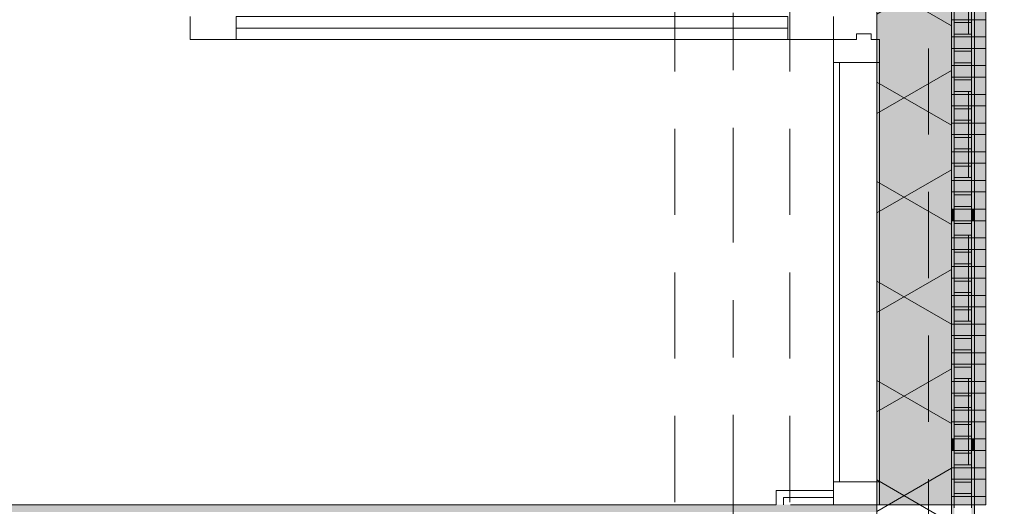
# Model space of a CAD drawing. Header units: metres. Extents: x -167 to 233, y -155 to 122.
# Tile 147 of 176: x 56.51 to 58.225, y 34.882 to 35.73. Entities that reach past the tile are written whole.
import ezdxf
from ezdxf.enums import TextEntityAlignment as Align

# ---------------------------------------------------------------- set-up
doc = ezdxf.new("R2010")
doc.units = ezdxf.units.M
doc.header["$MEASUREMENT"] = 0
for name, pattern in [('Raster', [0.4, 0.2, -0.1, 0, -0.1]), ('Strichlinie eng', [0.23, 0.15, -0.08]), ('Untersicht', [0.2, 0.15, -0.05]), ('Öffnungslinie Tür Fenster', [0.23, 0.15, -0.08])]:
    doc.linetypes.add(name, pattern=pattern)
for name, color, linetype in [('09 Schraffuren', 7, 'Continuous'), ('10 Wand außen', 7, 'Continuous'), ('20 Decke', 7, 'Continuous'), ('20 Träger', 7, 'Continuous'), ('50 Sanitäreinrichtung', 7, 'Continuous'), ('90 Achsraster', 7, 'Continuous'), ('94 Genehmigungsplanung Bemaßung', 7, 'Continuous')]:
    doc.layers.add(name, color=color, linetype=linetype)
doc.styles.add('ERSTELLTER_STIL_1', font='arial.ttf')
doc.styles.add('ERSTELLTER_STIL_2', font='arial.ttf')
doc.dimstyles.new('ERSTELLTER_STIL__2', dxfattribs={"dimtxt": 0.25, "dimasz": 0.19, "dimexe": 0.18, "dimexo": 0.1, "dimgap": 0, "dimtad": 1, "dimzin": 0, "dimdsep": 46, "dimtxsty": 'ERSTELLTER_STIL_1', "dimblk": 'ARROWHEAD_6', "dimblk1": 'ARROWHEAD_6', "dimblk2": 'ARROWHEAD_6', "dimcen": 0.09, "dimclrd": 7, "dimclre": 7, "dimclrt": 7, "dimazin": 0, "dimtfac": 1, "dimtdec": 4, "dimtmove": 0, "dimatfit": 3, "dimfxl": 1, "dimtolj": 1, "dimtzin": 0, "dimarcsym": 0})
pattern_1 = [(0, (27236.132094, 33357.27905), (0, 0.075), [0, -0.075])]

# ---------------------------------------------------------------- blocks, each defined once
blk = doc.blocks.new('Glastür Ol 1-Fl 2S 27')
at = {"layer": '10 Wand außen', "color": 7, "linetype": 'Continuous', "lineweight": 18}
for p, q in [((0.1551, 1.12), (0.1951, 1.12)), ((0.1951, 1.12), (0.1951, 1.04)), ((0.1951, 1.04), (0.1551, 1.04)), ((0.1751, 1.04), (0.1751, 0.08)), ((0.1551, 0.08), (0.1951, 0.08)), ((0.1951, 0.08), (0.1951, 0)), ((0.1951, 0), (0.1551, 0)), ((1.005, 0), (0.1951, 0)), ((0.1951, 0), (0.1951, -0.04)), ((0.2351, 0), (0.1951, 0)), ((0.2351, -0.08), (0.2351, 0)), ((0.965, 0), (0.965, -0.08)), ((1.005, 0), (0.965, 0)), ((1.005, -0.08), (1.005, 0)), ((0.965, -0.01), (0.2351, -0.01)), ((0.1951, -0.04), (0.1851, -0.04)), ((0.1851, -0.04), (0.1851, -0.0654)), ((0.1851, -0.0654), (0.1951, -0.0654)), ((0.1951, -0.0654), (0.1951, -0.08)), ((1.005, -0.08), (0.1951, -0.08)), ((0.1951, -0.08), (0.2351, -0.08)), ((0.965, -0.08), (1.005, -0.08))]:
    blk.add_line(p, q, dxfattribs=at)
at = {"layer": '10 Wand außen', "color": 7, "linetype": 'Continuous', "lineweight": 13}
for p, q in [((1.005, 0.1), (0.98, 0.1)), ((0.98, 0), (0.98, 0.1)), ((1.005, 0), (1.005, -0.05)), ((1.005, 0), (1.005, -0.05)), ((1.005, -0.05), (1.005, -0.0625)), ((1.005, -0.05), (1.005, -0.0625)), ((1.005, -0.0625), (1.005, -0.075)), ((1.005, -0.0625), (1.005, -0.075))]:
    blk.add_line(p, q, dxfattribs=at)
at = {"layer": '10 Wand außen', "color": 7, "linetype": 'Continuous', "lineweight": 18, "flags": 128}
for points in [[(0.1751, 1.04), (0.1751, 0.08), (0.1551, 0.08), (0.1551, 1.04)], [(0.1951, 1.04), (0.1951, 0.08), (0.1751, 0.08), (0.1751, 1.04)]]:
    blk.add_lwpolyline(points, close=True, dxfattribs=at)
blk = doc.blocks.new('Standard-Rastermarker_138')
at = {"layer": '90 Achsraster', "color": 14, "linetype": 'Raster', "lineweight": 18, "true_color": 0xa80000}
blk.add_line((1, 0), (24.6809, 0), dxfattribs=at)
at = {"layer": '90 Achsraster', "color": 14, "lineweight": 18, "true_color": 0xa80000, "style": 'ERSTELLTER_STIL_2'}
for tag, p in [('AC_MarkerText_1_0', (-0.5686, -0.0686)), ('AC_MarkerText_1_1', (25.8123, -0.0686))]:
    blk.add_attdef(tag, text='', height=0.3, rotation=90, dxfattribs=at).set_placement(p, align=Align.TOP_CENTER)
blk = doc.blocks.new('Rechteck Raster Kassetten Fassade - ACB_5')
at = {"layer": '50 Sanitäreinrichtung', "linetype": 'Continuous', "lineweight": 0, "true_color": 0x9e9e9e}
for points in [[(6.59, 0.17), (6.59, 0.19), (6.56, 0.19), (6.56, 0.17)], [(6.64, 0.17), (6.64, 0.19), (6.61, 0.19), (6.61, 0.17)], [(6.69, 0.17), (6.69, 0.19), (6.66, 0.19), (6.66, 0.17)], [(6.74, 0.17), (6.74, 0.19), (6.71, 0.19), (6.71, 0.17)], [(6.79, 0.17), (6.79, 0.19), (6.76, 0.19), (6.76, 0.17)], [(6.84, 0.17), (6.84, 0.19), (6.81, 0.19), (6.81, 0.17)], [(6.89, 0.17), (6.89, 0.19), (6.86, 0.19), (6.86, 0.17)], [(6.94, 0.17), (6.94, 0.19), (6.91, 0.19), (6.91, 0.17)], [(6.99, 0.17), (6.99, 0.19), (6.96, 0.19), (6.96, 0.17)], [(7.04, 0.17), (7.04, 0.19), (7.01, 0.19), (7.01, 0.17)], [(7.09, 0.17), (7.09, 0.19), (7.06, 0.19), (7.06, 0.17)], [(7.14, 0.17), (7.14, 0.19), (7.11, 0.19), (7.11, 0.17)], [(7.19, 0.17), (7.19, 0.19), (7.16, 0.19), (7.16, 0.17)], [(7.24, 0.17), (7.24, 0.19), (7.21, 0.19), (7.21, 0.17)], [(7.29, 0.17), (7.29, 0.19), (7.26, 0.19), (7.26, 0.17)], [(7.34, 0.17), (7.34, 0.19), (7.31, 0.19), (7.31, 0.17)], [(7.39, 0.17), (7.39, 0.19), (7.36, 0.19), (7.36, 0.17)], [(6.56, 0.135), (6.565, 0.135), (6.565, 0.165), (6.56, 0.165)], [(6.59, 0.17), (6.59, 0.165), (6.635, 0.165), (6.635, 0.135), (6.59, 0.135), (6.59, 0.13), (6.64, 0.13), (6.64, 0.17)], [(6.61, 0.165), (6.61, 0.135), (6.615, 0.135), (6.615, 0.165)], [(6.66, 0.17), (6.64, 0.17), (6.64, 0.165), (6.66, 0.165)], [(6.71, 0.17), (6.66, 0.17), (6.66, 0.13), (6.71, 0.13), (6.71, 0.135), (6.665, 0.135), (6.665, 0.165), (6.71, 0.165)], [(6.685, 0.165), (6.685, 0.135), (6.69, 0.135), (6.69, 0.165)], [(6.76, 0.17), (6.71, 0.17), (6.71, 0.13), (6.76, 0.13), (6.76, 0.135), (6.715, 0.135), (6.715, 0.165), (6.76, 0.165)], [(6.74, 0.165), (6.735, 0.165), (6.735, 0.135), (6.74, 0.135)], [(6.81, 0.17), (6.76, 0.17), (6.76, 0.13), (6.81, 0.13), (6.81, 0.135), (6.765, 0.135), (6.765, 0.165), (6.81, 0.165)], [(6.79, 0.165), (6.785, 0.165), (6.785, 0.135), (6.79, 0.135)], [(6.86, 0.17), (6.81, 0.17), (6.81, 0.13), (6.86, 0.13), (6.86, 0.135), (6.815, 0.135), (6.815, 0.165), (6.86, 0.165)], [(6.84, 0.165), (6.835, 0.165), (6.835, 0.135), (6.84, 0.135)], [(6.91, 0.17), (6.86, 0.17), (6.86, 0.13), (6.91, 0.13), (6.91, 0.135), (6.865, 0.135), (6.865, 0.165), (6.91, 0.165)], [(6.89, 0.165), (6.885, 0.165), (6.885, 0.135), (6.89, 0.135)], [(6.91, 0.17), (6.91, 0.13), (6.96, 0.13), (6.96, 0.135), (6.915, 0.135), (6.915, 0.165), (6.96, 0.165), (6.96, 0.17)], [(6.94, 0.165), (6.935, 0.165), (6.935, 0.135), (6.94, 0.135)], [(6.99, 0.165), (6.985, 0.165), (6.985, 0.135), (6.99, 0.135)], [(7.01, 0.135), (7.015, 0.135), (7.015, 0.165), (7.01, 0.165)], [(7.04, 0.165), (7.06, 0.165), (7.06, 0.17), (7.04, 0.17)], [(7.11, 0.17), (7.06, 0.17), (7.06, 0.13), (7.11, 0.13), (7.11, 0.135), (7.065, 0.135), (7.065, 0.165), (7.11, 0.165)], [(7.085, 0.135), (7.09, 0.135), (7.09, 0.165), (7.085, 0.165)], [(7.16, 0.17), (7.11, 0.17), (7.11, 0.13), (7.16, 0.13), (7.16, 0.135), (7.115, 0.135), (7.115, 0.165), (7.16, 0.165)], [(7.14, 0.165), (7.135, 0.165), (7.135, 0.135), (7.14, 0.135)], [(7.21, 0.17), (7.16, 0.17), (7.16, 0.13), (7.21, 0.13), (7.21, 0.135), (7.165, 0.135), (7.165, 0.165), (7.21, 0.165)], [(7.19, 0.165), (7.185, 0.165), (7.185, 0.135), (7.19, 0.135)], [(7.26, 0.17), (7.21, 0.17), (7.21, 0.13), (7.26, 0.13), (7.26, 0.135), (7.215, 0.135), (7.215, 0.165), (7.26, 0.165)], [(7.24, 0.165), (7.235, 0.165), (7.235, 0.135), (7.24, 0.135)], [(7.31, 0.17), (7.26, 0.17), (7.26, 0.13), (7.31, 0.13), (7.31, 0.135), (7.265, 0.135), (7.265, 0.165), (7.31, 0.165)], [(7.29, 0.165), (7.285, 0.165), (7.285, 0.135), (7.29, 0.135)], [(7.34, 0.165), (7.335, 0.165), (7.335, 0.135), (7.34, 0.135)], [(7.365, 0.165), (7.36, 0.165), (7.36, 0.135), (7.365, 0.135)], [(6.64, 0.13), (6.66, 0.13), (6.66, 0.135), (6.64, 0.135)], [(7.04, 0.135), (7.04, 0.13), (7.06, 0.13), (7.06, 0.135)]]:
    blk.add_hatch(color=253, dxfattribs=at).paths.add_polyline_path(points)
h = blk.add_hatch(color=253, dxfattribs=at)
h.paths.add_polyline_path([(6.51, 0.17), (6.51, 0.13), (6.59, 0.13), (6.59, 0.17)])
h.paths.add_polyline_path([(6.585, 0.135), (6.515, 0.135), (6.515, 0.165), (6.585, 0.165)], flags=0)
h = blk.add_hatch(color=253, dxfattribs=at)
h.paths.add_polyline_path([(6.96, 0.13), (7.04, 0.13), (7.04, 0.17), (6.96, 0.17)])
h.paths.add_polyline_path([(7.035, 0.135), (6.965, 0.135), (6.965, 0.165), (7.035, 0.165)], flags=0)
h = blk.add_hatch(color=253, dxfattribs=at)
h.paths.add_polyline_path([(7.31, 0.17), (7.31, 0.13), (7.39, 0.13), (7.39, 0.17)])
h.paths.add_polyline_path([(7.385, 0.135), (7.315, 0.135), (7.315, 0.165), (7.385, 0.165)], flags=0)
at = {"layer": '50 Sanitäreinrichtung', "linetype": 'Continuous', "lineweight": 18}
h = blk.add_hatch(dxfattribs=at)
h.set_pattern_fill('Dämmung__weich_0001', color=8, style=0, pattern_type=2)
h.set_pattern_definition([(60, (0, 0), (-0.1299038, 0.075), []), (120, (0, 0), (0.1299038, 0.075), [])])
h.paths.add_polyline_path([(0, 0), (15.5, 0), (15.63, 0.13), (-0.13, 0.13)])
at = {"layer": '50 Sanitäreinrichtung', "color": 251, "linetype": 'Continuous', "lineweight": 18, "true_color": 0x5f5f5f}
for p, q in [((6.59, 0.19), (6.56, 0.19)), ((6.56, 0.19), (6.56, 0.17)), ((6.59, 0.19), (6.56, 0.19)), ((6.56, 0.19), (6.56, 0.17)), ((6.59, 0.19), (6.59, 0.17)), ((6.59, 0.19), (6.59, 0.17)), ((6.64, 0.19), (6.61, 0.19)), ((6.61, 0.19), (6.61, 0.17)), ((6.64, 0.19), (6.61, 0.19)), ((6.61, 0.19), (6.61, 0.17)), ((6.64, 0.19), (6.64, 0.17)), ((6.64, 0.19), (6.64, 0.17)), ((6.69, 0.19), (6.66, 0.19)), ((6.66, 0.19), (6.66, 0.17)), ((6.69, 0.19), (6.66, 0.19)), ((6.66, 0.19), (6.66, 0.17)), ((6.69, 0.19), (6.69, 0.17)), ((6.69, 0.19), (6.69, 0.17)), ((6.74, 0.19), (6.71, 0.19)), ((6.71, 0.19), (6.71, 0.17)), ((6.74, 0.19), (6.71, 0.19)), ((6.71, 0.19), (6.71, 0.17)), ((6.74, 0.19), (6.74, 0.17)), ((6.74, 0.19), (6.74, 0.17)), ((6.79, 0.19), (6.76, 0.19)), ((6.76, 0.19), (6.76, 0.17)), ((6.79, 0.19), (6.76, 0.19)), ((6.76, 0.19), (6.76, 0.17)), ((6.79, 0.19), (6.79, 0.17)), ((6.79, 0.19), (6.79, 0.17)), ((6.84, 0.19), (6.81, 0.19)), ((6.81, 0.19), (6.81, 0.17)), ((6.84, 0.19), (6.81, 0.19)), ((6.81, 0.19), (6.81, 0.17)), ((6.84, 0.19), (6.84, 0.17)), ((6.84, 0.19), (6.84, 0.17)), ((6.89, 0.19), (6.86, 0.19)), ((6.86, 0.19), (6.86, 0.17)), ((6.89, 0.19), (6.86, 0.19)), ((6.86, 0.19), (6.86, 0.17)), ((6.89, 0.19), (6.89, 0.17)), ((6.89, 0.19), (6.89, 0.17)), ((6.94, 0.19), (6.91, 0.19)), ((6.91, 0.19), (6.91, 0.17)), ((6.94, 0.19), (6.91, 0.19)), ((6.91, 0.19), (6.91, 0.17)), ((6.94, 0.19), (6.94, 0.17)), ((6.94, 0.19), (6.94, 0.17)), ((6.99, 0.19), (6.96, 0.19)), ((6.96, 0.19), (6.96, 0.17)), ((6.99, 0.19), (6.96, 0.19)), ((6.96, 0.19), (6.96, 0.17)), ((6.99, 0.19), (6.99, 0.17)), ((6.99, 0.19), (6.99, 0.17)), ((7.04, 0.19), (7.01, 0.19)), ((7.01, 0.19), (7.01, 0.17)), ((7.04, 0.19), (7.01, 0.19)), ((7.01, 0.19), (7.01, 0.17)), ((7.04, 0.19), (7.04, 0.17)), ((7.04, 0.19), (7.04, 0.17)), ((7.09, 0.19), (7.06, 0.19)), ((7.06, 0.19), (7.06, 0.17)), ((7.09, 0.19), (7.06, 0.19)), ((7.06, 0.19), (7.06, 0.17)), ((7.09, 0.19), (7.09, 0.17)), ((7.09, 0.19), (7.09, 0.17)), ((7.14, 0.19), (7.11, 0.19)), ((7.11, 0.19), (7.11, 0.17)), ((7.14, 0.19), (7.11, 0.19)), ((7.11, 0.19), (7.11, 0.17)), ((7.14, 0.19), (7.14, 0.17)), ((7.14, 0.19), (7.14, 0.17)), ((7.19, 0.19), (7.16, 0.19)), ((7.16, 0.19), (7.16, 0.17)), ((7.19, 0.19), (7.16, 0.19)), ((7.16, 0.19), (7.16, 0.17)), ((7.19, 0.19), (7.19, 0.17)), ((7.19, 0.19), (7.19, 0.17)), ((7.24, 0.19), (7.21, 0.19)), ((7.21, 0.19), (7.21, 0.17)), ((7.24, 0.19), (7.21, 0.19)), ((7.21, 0.19), (7.21, 0.17)), ((7.24, 0.19), (7.24, 0.17)), ((7.24, 0.19), (7.24, 0.17)), ((7.29, 0.19), (7.26, 0.19)), ((7.26, 0.19), (7.26, 0.17)), ((7.29, 0.19), (7.26, 0.19)), ((7.26, 0.19), (7.26, 0.17)), ((7.29, 0.19), (7.29, 0.17)), ((7.29, 0.19), (7.29, 0.17)), ((7.34, 0.19), (7.31, 0.19)), ((7.31, 0.19), (7.31, 0.17)), ((7.34, 0.19), (7.31, 0.19)), ((7.31, 0.19), (7.31, 0.17)), ((7.34, 0.19), (7.34, 0.17)), ((7.34, 0.19), (7.34, 0.17)), ((7.39, 0.19), (7.36, 0.19)), ((7.36, 0.19), (7.36, 0.17)), ((7.39, 0.19), (7.36, 0.19)), ((7.36, 0.19), (7.36, 0.17)), ((7.39, 0.19), (7.39, 0.17)), ((7.39, 0.19), (7.39, 0.17)), ((6.51, 0.17), (6.59, 0.17)), ((6.51, 0.17), (6.59, 0.17)), ((6.54, 0.165), (6.56, 0.165)), ((6.54, 0.165), (6.56, 0.165)), ((6.56, 0.165), (6.56, 0.17)), ((6.56, 0.17), (6.64, 0.17)), ((6.56, 0.165), (6.56, 0.17)), ((6.56, 0.17), (6.64, 0.17)), ((6.59, 0.17), (6.56, 0.17)), ((6.59, 0.17), (6.56, 0.17)), ((6.56, 0.165), (6.565, 0.165)), ((6.56, 0.135), (6.56, 0.165)), ((6.56, 0.165), (6.565, 0.165)), ((6.56, 0.135), (6.56, 0.165)), ((6.565, 0.165), (6.585, 0.165)), ((6.565, 0.135), (6.565, 0.165)), ((6.565, 0.165), (6.585, 0.165)), ((6.565, 0.165), (6.585, 0.165)), ((6.565, 0.135), (6.565, 0.165)), ((6.565, 0.165), (6.585, 0.165)), ((6.585, 0.135), (6.585, 0.165)), ((6.585, 0.165), (6.59, 0.165)), ((6.585, 0.135), (6.585, 0.165)), ((6.585, 0.165), (6.59, 0.165)), ((6.59, 0.165), (6.59, 0.17)), ((6.59, 0.165), (6.59, 0.17)), ((6.59, 0.135), (6.59, 0.165)), ((6.59, 0.165), (6.61, 0.165)), ((6.59, 0.135), (6.59, 0.165)), ((6.59, 0.165), (6.61, 0.165)), ((6.61, 0.165), (6.61, 0.17)), ((6.61, 0.17), (6.69, 0.17)), ((6.61, 0.165), (6.61, 0.17)), ((6.61, 0.17), (6.69, 0.17)), ((6.64, 0.17), (6.61, 0.17)), ((6.64, 0.17), (6.61, 0.17)), ((6.61, 0.165), (6.615, 0.165)), ((6.61, 0.135), (6.61, 0.165)), ((6.61, 0.165), (6.615, 0.165)), ((6.61, 0.135), (6.61, 0.165)), ((6.615, 0.165), (6.635, 0.165)), ((6.615, 0.135), (6.615, 0.165)), ((6.615, 0.165), (6.635, 0.165)), ((6.615, 0.165), (6.635, 0.165)), ((6.615, 0.135), (6.615, 0.165)), ((6.615, 0.165), (6.635, 0.165)), ((6.635, 0.135), (6.635, 0.165)), ((6.635, 0.165), (6.64, 0.165)), ((6.635, 0.135), (6.635, 0.165)), ((6.635, 0.165), (6.64, 0.165)), ((6.64, 0.165), (6.64, 0.17)), ((6.64, 0.165), (6.64, 0.17)), ((6.64, 0.135), (6.64, 0.165)), ((6.64, 0.165), (6.66, 0.165)), ((6.64, 0.135), (6.64, 0.165)), ((6.64, 0.165), (6.66, 0.165)), ((6.66, 0.165), (6.66, 0.17)), ((6.66, 0.17), (6.74, 0.17)), ((6.66, 0.165), (6.66, 0.17)), ((6.66, 0.17), (6.74, 0.17)), ((6.69, 0.17), (6.66, 0.17)), ((6.69, 0.17), (6.66, 0.17)), ((6.66, 0.165), (6.665, 0.165)), ((6.66, 0.135), (6.66, 0.165)), ((6.66, 0.165), (6.665, 0.165)), ((6.66, 0.135), (6.66, 0.165)), ((6.665, 0.165), (6.685, 0.165)), ((6.665, 0.135), (6.665, 0.165)), ((6.665, 0.165), (6.685, 0.165)), ((6.665, 0.165), (6.685, 0.165)), ((6.665, 0.135), (6.665, 0.165)), ((6.665, 0.165), (6.685, 0.165)), ((6.685, 0.135), (6.685, 0.165)), ((6.685, 0.165), (6.69, 0.165)), ((6.685, 0.135), (6.685, 0.165)), ((6.685, 0.165), (6.69, 0.165)), ((6.69, 0.165), (6.69, 0.17)), ((6.69, 0.165), (6.69, 0.17)), ((6.69, 0.135), (6.69, 0.165)), ((6.69, 0.165), (6.71, 0.165)), ((6.69, 0.135), (6.69, 0.165)), ((6.69, 0.165), (6.71, 0.165)), ((6.71, 0.165), (6.71, 0.17)), ((6.71, 0.17), (6.79, 0.17)), ((6.71, 0.165), (6.71, 0.17)), ((6.71, 0.17), (6.79, 0.17)), ((6.74, 0.17), (6.71, 0.17)), ((6.74, 0.17), (6.71, 0.17)), ((6.71, 0.165), (6.715, 0.165)), ((6.71, 0.135), (6.71, 0.165)), ((6.71, 0.165), (6.715, 0.165)), ((6.71, 0.135), (6.71, 0.165)), ((6.715, 0.165), (6.735, 0.165)), ((6.715, 0.135), (6.715, 0.165)), ((6.715, 0.165), (6.735, 0.165)), ((6.715, 0.165), (6.735, 0.165)), ((6.715, 0.135), (6.715, 0.165)), ((6.715, 0.165), (6.735, 0.165)), ((6.735, 0.135), (6.735, 0.165)), ((6.735, 0.165), (6.74, 0.165)), ((6.735, 0.135), (6.735, 0.165)), ((6.735, 0.165), (6.74, 0.165)), ((6.74, 0.165), (6.74, 0.17)), ((6.74, 0.165), (6.74, 0.17)), ((6.74, 0.135), (6.74, 0.165)), ((6.74, 0.165), (6.76, 0.165)), ((6.74, 0.135), (6.74, 0.165)), ((6.74, 0.165), (6.76, 0.165)), ((6.76, 0.165), (6.76, 0.17)), ((6.76, 0.17), (6.84, 0.17)), ((6.76, 0.165), (6.76, 0.17)), ((6.76, 0.17), (6.84, 0.17)), ((6.79, 0.17), (6.76, 0.17)), ((6.79, 0.17), (6.76, 0.17)), ((6.76, 0.165), (6.765, 0.165)), ((6.76, 0.135), (6.76, 0.165)), ((6.76, 0.165), (6.765, 0.165)), ((6.76, 0.135), (6.76, 0.165)), ((6.765, 0.165), (6.785, 0.165)), ((6.765, 0.135), (6.765, 0.165)), ((6.765, 0.165), (6.785, 0.165)), ((6.765, 0.165), (6.785, 0.165)), ((6.765, 0.135), (6.765, 0.165)), ((6.765, 0.165), (6.785, 0.165)), ((6.785, 0.135), (6.785, 0.165)), ((6.785, 0.165), (6.79, 0.165)), ((6.785, 0.135), (6.785, 0.165)), ((6.785, 0.165), (6.79, 0.165)), ((6.79, 0.165), (6.79, 0.17)), ((6.79, 0.165), (6.79, 0.17)), ((6.79, 0.135), (6.79, 0.165)), ((6.79, 0.165), (6.81, 0.165)), ((6.79, 0.135), (6.79, 0.165)), ((6.79, 0.165), (6.81, 0.165)), ((6.81, 0.165), (6.81, 0.17)), ((6.81, 0.17), (6.89, 0.17)), ((6.81, 0.165), (6.81, 0.17)), ((6.81, 0.17), (6.89, 0.17)), ((6.84, 0.17), (6.81, 0.17)), ((6.84, 0.17), (6.81, 0.17)), ((6.81, 0.165), (6.815, 0.165)), ((6.81, 0.135), (6.81, 0.165)), ((6.81, 0.165), (6.815, 0.165)), ((6.81, 0.135), (6.81, 0.165)), ((6.815, 0.165), (6.835, 0.165)), ((6.815, 0.135), (6.815, 0.165)), ((6.815, 0.165), (6.835, 0.165)), ((6.815, 0.165), (6.835, 0.165)), ((6.815, 0.135), (6.815, 0.165)), ((6.815, 0.165), (6.835, 0.165)), ((6.835, 0.135), (6.835, 0.165)), ((6.835, 0.165), (6.84, 0.165)), ((6.835, 0.135), (6.835, 0.165)), ((6.835, 0.165), (6.84, 0.165)), ((6.84, 0.165), (6.84, 0.17)), ((6.84, 0.165), (6.84, 0.17)), ((6.84, 0.135), (6.84, 0.165)), ((6.84, 0.165), (6.86, 0.165)), ((6.84, 0.135), (6.84, 0.165)), ((6.84, 0.165), (6.86, 0.165)), ((6.86, 0.165), (6.86, 0.17)), ((6.86, 0.17), (6.94, 0.17)), ((6.86, 0.165), (6.86, 0.17)), ((6.86, 0.17), (6.94, 0.17)), ((6.89, 0.17), (6.86, 0.17)), ((6.89, 0.17), (6.86, 0.17)), ((6.86, 0.165), (6.865, 0.165)), ((6.86, 0.135), (6.86, 0.165)), ((6.86, 0.165), (6.865, 0.165)), ((6.86, 0.135), (6.86, 0.165)), ((6.865, 0.165), (6.885, 0.165)), ((6.865, 0.135), (6.865, 0.165)), ((6.865, 0.165), (6.885, 0.165)), ((6.865, 0.165), (6.885, 0.165)), ((6.865, 0.135), (6.865, 0.165)), ((6.865, 0.165), (6.885, 0.165)), ((6.885, 0.135), (6.885, 0.165)), ((6.885, 0.165), (6.89, 0.165)), ((6.885, 0.135), (6.885, 0.165)), ((6.885, 0.165), (6.89, 0.165)), ((6.89, 0.165), (6.89, 0.17)), ((6.89, 0.165), (6.89, 0.17)), ((6.89, 0.135), (6.89, 0.165)), ((6.89, 0.165), (6.91, 0.165)), ((6.89, 0.135), (6.89, 0.165)), ((6.89, 0.165), (6.91, 0.165)), ((6.91, 0.165), (6.91, 0.17)), ((6.91, 0.17), (6.99, 0.17)), ((6.91, 0.165), (6.91, 0.17)), ((6.91, 0.17), (6.99, 0.17)), ((6.94, 0.17), (6.91, 0.17)), ((6.94, 0.17), (6.91, 0.17)), ((6.91, 0.165), (6.915, 0.165)), ((6.91, 0.135), (6.91, 0.165)), ((6.91, 0.165), (6.915, 0.165)), ((6.91, 0.135), (6.91, 0.165)), ((6.915, 0.165), (6.935, 0.165)), ((6.915, 0.135), (6.915, 0.165)), ((6.915, 0.165), (6.935, 0.165)), ((6.915, 0.165), (6.935, 0.165)), ((6.915, 0.135), (6.915, 0.165)), ((6.915, 0.165), (6.935, 0.165)), ((6.935, 0.135), (6.935, 0.165)), ((6.935, 0.165), (6.94, 0.165)), ((6.935, 0.135), (6.935, 0.165)), ((6.935, 0.165), (6.94, 0.165)), ((6.94, 0.165), (6.94, 0.17)), ((6.94, 0.165), (6.94, 0.17)), ((6.94, 0.135), (6.94, 0.165)), ((6.94, 0.165), (6.96, 0.165)), ((6.94, 0.135), (6.94, 0.165)), ((6.94, 0.165), (6.96, 0.165)), ((6.96, 0.165), (6.96, 0.17)), ((6.96, 0.17), (7.04, 0.17)), ((6.96, 0.165), (6.96, 0.17)), ((6.96, 0.17), (7.04, 0.17)), ((6.99, 0.17), (6.96, 0.17)), ((6.99, 0.17), (6.96, 0.17)), ((6.96, 0.165), (6.965, 0.165)), ((6.96, 0.135), (6.96, 0.165)), ((6.96, 0.165), (6.965, 0.165)), ((6.96, 0.135), (6.96, 0.165)), ((6.965, 0.165), (6.985, 0.165)), ((6.965, 0.135), (6.965, 0.165)), ((6.965, 0.165), (6.985, 0.165)), ((6.965, 0.165), (6.985, 0.165)), ((6.965, 0.135), (6.965, 0.165)), ((6.965, 0.165), (6.985, 0.165)), ((6.985, 0.135), (6.985, 0.165)), ((6.985, 0.165), (6.99, 0.165)), ((6.985, 0.135), (6.985, 0.165)), ((6.985, 0.165), (6.99, 0.165)), ((6.99, 0.165), (6.99, 0.17)), ((6.99, 0.165), (6.99, 0.17)), ((6.99, 0.135), (6.99, 0.165)), ((6.99, 0.165), (7.01, 0.165)), ((6.99, 0.135), (6.99, 0.165)), ((6.99, 0.165), (7.01, 0.165)), ((7.01, 0.165), (7.01, 0.17)), ((7.01, 0.17), (7.09, 0.17)), ((7.01, 0.165), (7.01, 0.17)), ((7.01, 0.17), (7.09, 0.17)), ((7.04, 0.17), (7.01, 0.17)), ((7.04, 0.17), (7.01, 0.17)), ((7.01, 0.165), (7.015, 0.165)), ((7.01, 0.135), (7.01, 0.165)), ((7.01, 0.165), (7.015, 0.165)), ((7.01, 0.135), (7.01, 0.165)), ((7.015, 0.165), (7.035, 0.165)), ((7.015, 0.135), (7.015, 0.165)), ((7.015, 0.165), (7.035, 0.165)), ((7.015, 0.165), (7.035, 0.165)), ((7.015, 0.135), (7.015, 0.165)), ((7.015, 0.165), (7.035, 0.165)), ((7.035, 0.135), (7.035, 0.165)), ((7.035, 0.165), (7.04, 0.165)), ((7.035, 0.135), (7.035, 0.165)), ((7.035, 0.165), (7.04, 0.165)), ((7.04, 0.165), (7.04, 0.17)), ((7.04, 0.165), (7.04, 0.17)), ((7.04, 0.135), (7.04, 0.165)), ((7.04, 0.165), (7.06, 0.165)), ((7.04, 0.135), (7.04, 0.165)), ((7.04, 0.165), (7.06, 0.165)), ((7.06, 0.165), (7.06, 0.17)), ((7.06, 0.17), (7.14, 0.17)), ((7.06, 0.165), (7.06, 0.17)), ((7.06, 0.17), (7.14, 0.17)), ((7.09, 0.17), (7.06, 0.17)), ((7.09, 0.17), (7.06, 0.17)), ((7.06, 0.165), (7.065, 0.165)), ((7.06, 0.135), (7.06, 0.165)), ((7.06, 0.165), (7.065, 0.165)), ((7.06, 0.135), (7.06, 0.165)), ((7.065, 0.165), (7.085, 0.165)), ((7.065, 0.135), (7.065, 0.165)), ((7.065, 0.165), (7.085, 0.165)), ((7.065, 0.165), (7.085, 0.165)), ((7.065, 0.135), (7.065, 0.165)), ((7.065, 0.165), (7.085, 0.165)), ((7.085, 0.135), (7.085, 0.165)), ((7.085, 0.165), (7.09, 0.165)), ((7.085, 0.135), (7.085, 0.165)), ((7.085, 0.165), (7.09, 0.165)), ((7.09, 0.165), (7.09, 0.17)), ((7.09, 0.165), (7.09, 0.17)), ((7.09, 0.135), (7.09, 0.165)), ((7.09, 0.165), (7.11, 0.165)), ((7.09, 0.135), (7.09, 0.165)), ((7.09, 0.165), (7.11, 0.165)), ((7.11, 0.165), (7.11, 0.17)), ((7.11, 0.17), (7.19, 0.17)), ((7.11, 0.165), (7.11, 0.17)), ((7.11, 0.17), (7.19, 0.17)), ((7.14, 0.17), (7.11, 0.17)), ((7.14, 0.17), (7.11, 0.17)), ((7.11, 0.165), (7.115, 0.165)), ((7.11, 0.135), (7.11, 0.165)), ((7.11, 0.165), (7.115, 0.165)), ((7.11, 0.135), (7.11, 0.165)), ((7.115, 0.165), (7.135, 0.165)), ((7.115, 0.135), (7.115, 0.165)), ((7.115, 0.165), (7.135, 0.165)), ((7.115, 0.165), (7.135, 0.165)), ((7.115, 0.135), (7.115, 0.165)), ((7.115, 0.165), (7.135, 0.165)), ((7.135, 0.135), (7.135, 0.165)), ((7.135, 0.165), (7.14, 0.165)), ((7.135, 0.135), (7.135, 0.165)), ((7.135, 0.165), (7.14, 0.165)), ((7.14, 0.165), (7.14, 0.17)), ((7.14, 0.165), (7.14, 0.17)), ((7.14, 0.135), (7.14, 0.165)), ((7.14, 0.165), (7.16, 0.165)), ((7.14, 0.135), (7.14, 0.165)), ((7.14, 0.165), (7.16, 0.165)), ((7.16, 0.165), (7.16, 0.17)), ((7.16, 0.17), (7.24, 0.17)), ((7.16, 0.165), (7.16, 0.17)), ((7.16, 0.17), (7.24, 0.17)), ((7.19, 0.17), (7.16, 0.17)), ((7.19, 0.17), (7.16, 0.17)), ((7.16, 0.165), (7.165, 0.165)), ((7.16, 0.135), (7.16, 0.165)), ((7.16, 0.165), (7.165, 0.165)), ((7.16, 0.135), (7.16, 0.165)), ((7.165, 0.165), (7.185, 0.165)), ((7.165, 0.135), (7.165, 0.165)), ((7.165, 0.165), (7.185, 0.165)), ((7.165, 0.165), (7.185, 0.165)), ((7.165, 0.135), (7.165, 0.165)), ((7.165, 0.165), (7.185, 0.165)), ((7.185, 0.135), (7.185, 0.165)), ((7.185, 0.165), (7.19, 0.165)), ((7.185, 0.135), (7.185, 0.165)), ((7.185, 0.165), (7.19, 0.165)), ((7.19, 0.165), (7.19, 0.17)), ((7.19, 0.165), (7.19, 0.17)), ((7.19, 0.135), (7.19, 0.165)), ((7.19, 0.165), (7.21, 0.165)), ((7.19, 0.135), (7.19, 0.165)), ((7.19, 0.165), (7.21, 0.165)), ((7.21, 0.165), (7.21, 0.17)), ((7.21, 0.17), (7.29, 0.17)), ((7.21, 0.165), (7.21, 0.17)), ((7.21, 0.17), (7.29, 0.17)), ((7.24, 0.17), (7.21, 0.17)), ((7.24, 0.17), (7.21, 0.17)), ((7.21, 0.165), (7.215, 0.165)), ((7.21, 0.135), (7.21, 0.165)), ((7.21, 0.165), (7.215, 0.165)), ((7.21, 0.135), (7.21, 0.165)), ((7.215, 0.165), (7.235, 0.165)), ((7.215, 0.135), (7.215, 0.165)), ((7.215, 0.165), (7.235, 0.165)), ((7.215, 0.165), (7.235, 0.165)), ((7.215, 0.135), (7.215, 0.165)), ((7.215, 0.165), (7.235, 0.165)), ((7.235, 0.135), (7.235, 0.165)), ((7.235, 0.165), (7.24, 0.165)), ((7.235, 0.135), (7.235, 0.165)), ((7.235, 0.165), (7.24, 0.165)), ((7.24, 0.165), (7.24, 0.17)), ((7.24, 0.165), (7.24, 0.17)), ((7.24, 0.135), (7.24, 0.165)), ((7.24, 0.165), (7.26, 0.165)), ((7.24, 0.135), (7.24, 0.165)), ((7.24, 0.165), (7.26, 0.165)), ((7.26, 0.165), (7.26, 0.17)), ((7.26, 0.17), (7.34, 0.17)), ((7.26, 0.165), (7.26, 0.17)), ((7.26, 0.17), (7.34, 0.17)), ((7.29, 0.17), (7.26, 0.17)), ((7.29, 0.17), (7.26, 0.17)), ((7.26, 0.165), (7.265, 0.165)), ((7.26, 0.135), (7.26, 0.165)), ((7.26, 0.165), (7.265, 0.165)), ((7.26, 0.135), (7.26, 0.165)), ((7.265, 0.165), (7.285, 0.165)), ((7.265, 0.135), (7.265, 0.165)), ((7.265, 0.165), (7.285, 0.165)), ((7.265, 0.165), (7.285, 0.165)), ((7.265, 0.135), (7.265, 0.165)), ((7.265, 0.165), (7.285, 0.165)), ((7.285, 0.135), (7.285, 0.165)), ((7.285, 0.165), (7.29, 0.165)), ((7.285, 0.135), (7.285, 0.165)), ((7.285, 0.165), (7.29, 0.165)), ((7.29, 0.165), (7.29, 0.17)), ((7.29, 0.165), (7.29, 0.17)), ((7.29, 0.135), (7.29, 0.165)), ((7.29, 0.165), (7.31, 0.165)), ((7.29, 0.135), (7.29, 0.165)), ((7.29, 0.165), (7.31, 0.165)), ((7.31, 0.165), (7.31, 0.17)), ((7.31, 0.17), (7.39, 0.17)), ((7.31, 0.165), (7.31, 0.17)), ((7.31, 0.17), (7.39, 0.17)), ((7.34, 0.17), (7.31, 0.17)), ((7.34, 0.17), (7.31, 0.17)), ((7.31, 0.165), (7.315, 0.165)), ((7.31, 0.135), (7.31, 0.165)), ((7.31, 0.165), (7.315, 0.165)), ((7.31, 0.135), (7.31, 0.165)), ((7.315, 0.165), (7.335, 0.165)), ((7.315, 0.135), (7.315, 0.165)), ((7.315, 0.165), (7.335, 0.165)), ((7.315, 0.165), (7.335, 0.165)), ((7.315, 0.135), (7.315, 0.165)), ((7.315, 0.165), (7.335, 0.165)), ((7.335, 0.135), (7.335, 0.165)), ((7.335, 0.165), (7.34, 0.165)), ((7.335, 0.135), (7.335, 0.165)), ((7.335, 0.165), (7.34, 0.165)), ((7.34, 0.165), (7.34, 0.17)), ((7.34, 0.165), (7.34, 0.17)), ((7.34, 0.135), (7.34, 0.165)), ((7.34, 0.165), (7.36, 0.165)), ((7.34, 0.135), (7.34, 0.165)), ((7.34, 0.165), (7.36, 0.165)), ((7.36, 0.165), (7.36, 0.17)), ((7.36, 0.17), (7.44, 0.17)), ((7.36, 0.165), (7.36, 0.17)), ((7.36, 0.17), (7.44, 0.17)), ((7.39, 0.17), (7.36, 0.17)), ((7.39, 0.17), (7.36, 0.17)), ((7.36, 0.165), (7.365, 0.165)), ((7.36, 0.135), (7.36, 0.165)), ((7.36, 0.165), (7.365, 0.165)), ((7.36, 0.135), (7.36, 0.165)), ((7.365, 0.165), (7.385, 0.165)), ((7.365, 0.135), (7.365, 0.165)), ((7.365, 0.165), (7.385, 0.165)), ((7.365, 0.165), (7.385, 0.165)), ((7.365, 0.135), (7.365, 0.165)), ((7.365, 0.165), (7.385, 0.165)), ((7.385, 0.135), (7.385, 0.165)), ((7.385, 0.165), (7.39, 0.165)), ((7.385, 0.135), (7.385, 0.165)), ((7.385, 0.165), (7.39, 0.165)), ((7.39, 0.165), (7.39, 0.17)), ((7.39, 0.165), (7.39, 0.17)), ((7.39, 0.135), (7.39, 0.165)), ((7.39, 0.165), (7.41, 0.165)), ((7.39, 0.135), (7.39, 0.165)), ((7.39, 0.165), (7.41, 0.165)), ((15.63, 0.13), (-0.13, 0.13)), ((6.51, 0.13), (6.59, 0.13)), ((6.51, 0.13), (6.59, 0.13)), ((6.54, 0.135), (6.56, 0.135)), ((6.54, 0.135), (6.56, 0.135)), ((6.56, 0.135), (6.565, 0.135)), ((6.56, 0.13), (6.56, 0.135)), ((6.56, 0.135), (6.565, 0.135)), ((6.56, 0.13), (6.56, 0.135)), ((6.56, 0.13), (6.64, 0.13)), ((6.56, 0.13), (6.64, 0.13)), ((6.565, 0.135), (6.585, 0.135)), ((6.565, 0.135), (6.585, 0.135)), ((6.565, 0.135), (6.585, 0.135)), ((6.565, 0.135), (6.585, 0.135)), ((6.585, 0.135), (6.59, 0.135)), ((6.585, 0.135), (6.59, 0.135)), ((6.59, 0.13), (6.59, 0.135)), ((6.59, 0.135), (6.61, 0.135)), ((6.59, 0.13), (6.59, 0.135)), ((6.59, 0.135), (6.61, 0.135)), ((6.61, 0.135), (6.615, 0.135)), ((6.61, 0.13), (6.61, 0.135)), ((6.61, 0.135), (6.615, 0.135)), ((6.61, 0.13), (6.61, 0.135)), ((6.61, 0.13), (6.69, 0.13)), ((6.61, 0.13), (6.69, 0.13)), ((6.615, 0.135), (6.635, 0.135)), ((6.615, 0.135), (6.635, 0.135)), ((6.615, 0.135), (6.635, 0.135)), ((6.615, 0.135), (6.635, 0.135)), ((6.635, 0.135), (6.64, 0.135)), ((6.635, 0.135), (6.64, 0.135)), ((6.64, 0.13), (6.64, 0.135)), ((6.64, 0.135), (6.66, 0.135)), ((6.64, 0.13), (6.64, 0.135)), ((6.64, 0.135), (6.66, 0.135)), ((6.66, 0.135), (6.665, 0.135)), ((6.66, 0.13), (6.66, 0.135)), ((6.66, 0.135), (6.665, 0.135)), ((6.66, 0.13), (6.66, 0.135)), ((6.66, 0.13), (6.74, 0.13)), ((6.66, 0.13), (6.74, 0.13)), ((6.665, 0.135), (6.685, 0.135)), ((6.665, 0.135), (6.685, 0.135)), ((6.665, 0.135), (6.685, 0.135)), ((6.665, 0.135), (6.685, 0.135)), ((6.685, 0.135), (6.69, 0.135)), ((6.685, 0.135), (6.69, 0.135)), ((6.69, 0.13), (6.69, 0.135)), ((6.69, 0.135), (6.71, 0.135)), ((6.69, 0.13), (6.69, 0.135)), ((6.69, 0.135), (6.71, 0.135)), ((6.71, 0.135), (6.715, 0.135)), ((6.71, 0.13), (6.71, 0.135)), ((6.71, 0.135), (6.715, 0.135)), ((6.71, 0.13), (6.71, 0.135)), ((6.71, 0.13), (6.79, 0.13)), ((6.71, 0.13), (6.79, 0.13)), ((6.715, 0.135), (6.735, 0.135)), ((6.715, 0.135), (6.735, 0.135)), ((6.715, 0.135), (6.735, 0.135)), ((6.715, 0.135), (6.735, 0.135)), ((6.735, 0.135), (6.74, 0.135)), ((6.735, 0.135), (6.74, 0.135)), ((6.74, 0.13), (6.74, 0.135)), ((6.74, 0.135), (6.76, 0.135)), ((6.74, 0.13), (6.74, 0.135)), ((6.74, 0.135), (6.76, 0.135)), ((6.76, 0.135), (6.765, 0.135)), ((6.76, 0.13), (6.76, 0.135)), ((6.76, 0.135), (6.765, 0.135)), ((6.76, 0.13), (6.76, 0.135)), ((6.76, 0.13), (6.84, 0.13)), ((6.76, 0.13), (6.84, 0.13)), ((6.765, 0.135), (6.785, 0.135)), ((6.765, 0.135), (6.785, 0.135)), ((6.765, 0.135), (6.785, 0.135)), ((6.765, 0.135), (6.785, 0.135)), ((6.785, 0.135), (6.79, 0.135)), ((6.785, 0.135), (6.79, 0.135)), ((6.79, 0.13), (6.79, 0.135)), ((6.79, 0.135), (6.81, 0.135)), ((6.79, 0.13), (6.79, 0.135)), ((6.79, 0.135), (6.81, 0.135)), ((6.81, 0.135), (6.815, 0.135)), ((6.81, 0.13), (6.81, 0.135)), ((6.81, 0.135), (6.815, 0.135)), ((6.81, 0.13), (6.81, 0.135)), ((6.81, 0.13), (6.89, 0.13)), ((6.81, 0.13), (6.89, 0.13)), ((6.815, 0.135), (6.835, 0.135)), ((6.815, 0.135), (6.835, 0.135)), ((6.815, 0.135), (6.835, 0.135)), ((6.815, 0.135), (6.835, 0.135)), ((6.835, 0.135), (6.84, 0.135)), ((6.835, 0.135), (6.84, 0.135)), ((6.84, 0.13), (6.84, 0.135)), ((6.84, 0.135), (6.86, 0.135)), ((6.84, 0.13), (6.84, 0.135)), ((6.84, 0.135), (6.86, 0.135)), ((6.86, 0.135), (6.865, 0.135)), ((6.86, 0.13), (6.86, 0.135)), ((6.86, 0.135), (6.865, 0.135)), ((6.86, 0.13), (6.86, 0.135)), ((6.86, 0.13), (6.94, 0.13)), ((6.86, 0.13), (6.94, 0.13)), ((6.865, 0.135), (6.885, 0.135)), ((6.865, 0.135), (6.885, 0.135)), ((6.865, 0.135), (6.885, 0.135)), ((6.865, 0.135), (6.885, 0.135)), ((6.885, 0.135), (6.89, 0.135)), ((6.885, 0.135), (6.89, 0.135)), ((6.89, 0.13), (6.89, 0.135)), ((6.89, 0.135), (6.91, 0.135)), ((6.89, 0.13), (6.89, 0.135)), ((6.89, 0.135), (6.91, 0.135)), ((6.91, 0.135), (6.915, 0.135)), ((6.91, 0.13), (6.91, 0.135)), ((6.91, 0.135), (6.915, 0.135)), ((6.91, 0.13), (6.91, 0.135)), ((6.91, 0.13), (6.99, 0.13)), ((6.91, 0.13), (6.99, 0.13)), ((6.915, 0.135), (6.935, 0.135)), ((6.915, 0.135), (6.935, 0.135)), ((6.915, 0.135), (6.935, 0.135)), ((6.915, 0.135), (6.935, 0.135)), ((6.935, 0.135), (6.94, 0.135)), ((6.935, 0.135), (6.94, 0.135)), ((6.94, 0.13), (6.94, 0.135)), ((6.94, 0.135), (6.96, 0.135)), ((6.94, 0.13), (6.94, 0.135)), ((6.94, 0.135), (6.96, 0.135)), ((6.96, 0.135), (6.965, 0.135)), ((6.96, 0.13), (6.96, 0.135)), ((6.96, 0.135), (6.965, 0.135)), ((6.96, 0.13), (6.96, 0.135)), ((6.96, 0.13), (7.04, 0.13)), ((6.96, 0.13), (7.04, 0.13)), ((6.965, 0.135), (6.985, 0.135)), ((6.965, 0.135), (6.985, 0.135)), ((6.965, 0.135), (6.985, 0.135)), ((6.965, 0.135), (6.985, 0.135)), ((6.985, 0.135), (6.99, 0.135)), ((6.985, 0.135), (6.99, 0.135)), ((6.99, 0.13), (6.99, 0.135)), ((6.99, 0.135), (7.01, 0.135)), ((6.99, 0.13), (6.99, 0.135)), ((6.99, 0.135), (7.01, 0.135)), ((7.01, 0.135), (7.015, 0.135)), ((7.01, 0.13), (7.01, 0.135)), ((7.01, 0.135), (7.015, 0.135)), ((7.01, 0.13), (7.01, 0.135)), ((7.01, 0.13), (7.09, 0.13)), ((7.01, 0.13), (7.09, 0.13)), ((7.015, 0.135), (7.035, 0.135)), ((7.015, 0.135), (7.035, 0.135)), ((7.015, 0.135), (7.035, 0.135)), ((7.015, 0.135), (7.035, 0.135)), ((7.035, 0.135), (7.04, 0.135)), ((7.035, 0.135), (7.04, 0.135)), ((7.04, 0.13), (7.04, 0.135)), ((7.04, 0.135), (7.06, 0.135)), ((7.04, 0.13), (7.04, 0.135)), ((7.04, 0.135), (7.06, 0.135)), ((7.06, 0.135), (7.065, 0.135)), ((7.06, 0.13), (7.06, 0.135)), ((7.06, 0.135), (7.065, 0.135)), ((7.06, 0.13), (7.06, 0.135)), ((7.06, 0.13), (7.14, 0.13)), ((7.06, 0.13), (7.14, 0.13)), ((7.065, 0.135), (7.085, 0.135)), ((7.065, 0.135), (7.085, 0.135)), ((7.065, 0.135), (7.085, 0.135)), ((7.065, 0.135), (7.085, 0.135)), ((7.085, 0.135), (7.09, 0.135)), ((7.085, 0.135), (7.09, 0.135)), ((7.09, 0.13), (7.09, 0.135)), ((7.09, 0.135), (7.11, 0.135)), ((7.09, 0.13), (7.09, 0.135)), ((7.09, 0.135), (7.11, 0.135)), ((7.11, 0.135), (7.115, 0.135)), ((7.11, 0.13), (7.11, 0.135)), ((7.11, 0.135), (7.115, 0.135)), ((7.11, 0.13), (7.11, 0.135)), ((7.11, 0.13), (7.19, 0.13)), ((7.11, 0.13), (7.19, 0.13)), ((7.115, 0.135), (7.135, 0.135)), ((7.115, 0.135), (7.135, 0.135)), ((7.115, 0.135), (7.135, 0.135)), ((7.115, 0.135), (7.135, 0.135)), ((7.135, 0.135), (7.14, 0.135)), ((7.135, 0.135), (7.14, 0.135)), ((7.14, 0.13), (7.14, 0.135)), ((7.14, 0.135), (7.16, 0.135)), ((7.14, 0.13), (7.14, 0.135)), ((7.14, 0.135), (7.16, 0.135)), ((7.16, 0.135), (7.165, 0.135)), ((7.16, 0.13), (7.16, 0.135)), ((7.16, 0.135), (7.165, 0.135)), ((7.16, 0.13), (7.16, 0.135)), ((7.16, 0.13), (7.24, 0.13)), ((7.16, 0.13), (7.24, 0.13)), ((7.165, 0.135), (7.185, 0.135)), ((7.165, 0.135), (7.185, 0.135)), ((7.165, 0.135), (7.185, 0.135)), ((7.165, 0.135), (7.185, 0.135)), ((7.185, 0.135), (7.19, 0.135)), ((7.185, 0.135), (7.19, 0.135)), ((7.19, 0.13), (7.19, 0.135)), ((7.19, 0.135), (7.21, 0.135)), ((7.19, 0.13), (7.19, 0.135)), ((7.19, 0.135), (7.21, 0.135)), ((7.21, 0.135), (7.215, 0.135)), ((7.21, 0.13), (7.21, 0.135)), ((7.21, 0.135), (7.215, 0.135)), ((7.21, 0.13), (7.21, 0.135)), ((7.21, 0.13), (7.29, 0.13)), ((7.21, 0.13), (7.29, 0.13)), ((7.215, 0.135), (7.235, 0.135)), ((7.215, 0.135), (7.235, 0.135)), ((7.215, 0.135), (7.235, 0.135)), ((7.215, 0.135), (7.235, 0.135)), ((7.235, 0.135), (7.24, 0.135)), ((7.235, 0.135), (7.24, 0.135)), ((7.24, 0.13), (7.24, 0.135)), ((7.24, 0.135), (7.26, 0.135)), ((7.24, 0.13), (7.24, 0.135)), ((7.24, 0.135), (7.26, 0.135)), ((7.26, 0.135), (7.265, 0.135)), ((7.26, 0.13), (7.26, 0.135)), ((7.26, 0.135), (7.265, 0.135)), ((7.26, 0.13), (7.26, 0.135)), ((7.26, 0.13), (7.34, 0.13)), ((7.26, 0.13), (7.34, 0.13)), ((7.265, 0.135), (7.285, 0.135)), ((7.265, 0.135), (7.285, 0.135)), ((7.265, 0.135), (7.285, 0.135)), ((7.265, 0.135), (7.285, 0.135)), ((7.285, 0.135), (7.29, 0.135)), ((7.285, 0.135), (7.29, 0.135)), ((7.29, 0.13), (7.29, 0.135)), ((7.29, 0.135), (7.31, 0.135)), ((7.29, 0.13), (7.29, 0.135)), ((7.29, 0.135), (7.31, 0.135)), ((7.31, 0.135), (7.315, 0.135)), ((7.31, 0.13), (7.31, 0.135)), ((7.31, 0.135), (7.315, 0.135)), ((7.31, 0.13), (7.31, 0.135)), ((7.31, 0.13), (7.39, 0.13)), ((7.31, 0.13), (7.39, 0.13)), ((7.315, 0.135), (7.335, 0.135)), ((7.315, 0.135), (7.335, 0.135)), ((7.315, 0.135), (7.335, 0.135)), ((7.315, 0.135), (7.335, 0.135)), ((7.335, 0.135), (7.34, 0.135)), ((7.335, 0.135), (7.34, 0.135)), ((7.34, 0.13), (7.34, 0.135)), ((7.34, 0.135), (7.36, 0.135)), ((7.34, 0.13), (7.34, 0.135)), ((7.34, 0.135), (7.36, 0.135)), ((7.36, 0.135), (7.365, 0.135)), ((7.36, 0.13), (7.36, 0.135)), ((7.36, 0.135), (7.365, 0.135)), ((7.36, 0.13), (7.36, 0.135)), ((7.36, 0.13), (7.44, 0.13)), ((7.36, 0.13), (7.44, 0.13)), ((7.365, 0.135), (7.385, 0.135)), ((7.365, 0.135), (7.385, 0.135)), ((7.365, 0.135), (7.385, 0.135)), ((7.365, 0.135), (7.385, 0.135)), ((7.385, 0.135), (7.39, 0.135)), ((7.385, 0.135), (7.39, 0.135)), ((7.39, 0.13), (7.39, 0.135)), ((7.39, 0.135), (7.41, 0.135)), ((7.39, 0.13), (7.39, 0.135)), ((7.39, 0.135), (7.41, 0.135)), ((0, 0), (15.5, 0))]:
    blk.add_line(p, q, dxfattribs=at)
at = {"layer": '50 Sanitäreinrichtung', "color": 251, "linetype": 'Strichlinie eng', "lineweight": 18, "true_color": 0x5f5f5f}
blk.add_line((15.59, 0.09), (-0.09, 0.09), dxfattribs=at)
blk = doc.blocks.new('*D249', base_point=(27236.1321, 33357.279))
at = {"layer": '94 Genehmigungsplanung Bemaßung', "color": 7, "linetype": 'Continuous', "lineweight": 13}
for p, q in [((54.7864, 43.7397), (54.5864, 43.9397)), ((54.8739, 43.8397), (54.4989, 43.8397)), ((54.6864, 28.1797), (54.6864, 43.8397)), ((54.5864, 28.2797), (54.7864, 28.0797)), ((54.8739, 28.1797), (54.4989, 28.1797)), ((54.6864, 28.0297), (54.6864, 28.1797))]:
    blk.add_line(p, q, dxfattribs=at)
at = {"layer": '94 Genehmigungsplanung Bemaßung', "color": 7, "lineweight": 13, "char_height": 0.25, "attachment_point": 7, "rotation": 90, "style": 'ERSTELLTER_STIL_1'}
for s, insert in [('\\A1;{\\pql;\\fArial|b0|i0|c0|p0;\\W1.000000;16}', (54.6364, 43.3583)), ('\\A1;{\\pql;\\fArial|b0|i0|c0|p0;\\W1.000000;15,66}', (54.6364, 35.39))]:
    blk.add_mtext(s, dxfattribs=dict(at, insert=insert))
blk = doc.blocks.new('ARROWHEAD_6')
at = {"color": 0, "linetype": 'Continuous', "lineweight": 0}
for p, q in [((-0.5, -0.5), (0.5, 0.5)), ((0, 0), (-1, 0))]:
    blk.add_line(p, q, dxfattribs=at)
blk = doc.blocks.new('*D251', base_point=(27236.1321, 33357.279))
at = {"layer": '94 Genehmigungsplanung Bemaßung', "color": 7, "linetype": 'Continuous', "lineweight": 13}
for p, q in [((63.0177, 43.9997), (63.0177, 44.1497)), ((63.1177, 43.8997), (62.9177, 44.0997)), ((63.2052, 43.9997), (62.8302, 43.9997)), ((63.0177, 28.1797), (63.0177, 43.9997)), ((62.9177, 28.2797), (63.1177, 28.0797)), ((63.2052, 28.1797), (62.8302, 28.1797)), ((63.0177, 28.0297), (63.0177, 28.1797))]:
    blk.add_line(p, q, dxfattribs=at)
at = {"layer": '94 Genehmigungsplanung Bemaßung', "color": 7, "lineweight": 13, "insert": (62.9677, 35.6607), "char_height": 0.25, "attachment_point": 7, "rotation": 90, "style": 'ERSTELLTER_STIL_1'}
blk.add_mtext('\\A1;{\\pql;\\fArial|b0|i0|c0|p0;\\W1.000000;15,82}', dxfattribs=at)

msp = doc.modelspace()

# ---------------------------------------------------------------- hatches: boundary and pattern name
at = {"layer": '09 Schraffuren', "linetype": 'Continuous', "lineweight": 18}
msp.add_hatch(color=255, dxfattribs=at).paths.add_polyline_path([(58.0025, 36.8952), (58.1925, 36.8952), (58.1925, 34.8852), (58.0025, 34.8852)])
at = {"layer": '10 Wand außen', "linetype": 'Continuous', "lineweight": 13, "true_color": 0x000100}
h = msp.add_hatch(dxfattribs=at)
h.set_pattern_fill('Gipskarton_0001', color=98, style=0, pattern_type=2)
h.set_pattern_definition(pattern_1)
h.paths.add_polyline_path([(57.8275, 34.8852), (57.84, 34.8852), (57.84, 34.8977), (57.9275, 34.8977), (57.9275, 34.9102), (57.8275, 34.9102)])
h = msp.add_hatch(dxfattribs=at)
h.set_pattern_fill('Gipskarton_0001', color=98, style=0, pattern_type=2)
h.set_pattern_definition(pattern_1)
h.paths.add_polyline_path([(47.3811, 34.8727), (58.0025, 34.8727), (58.0025, 34.8852), (47.3811, 34.8852)])
h = msp.add_hatch(dxfattribs=at)
h.set_pattern_fill('Gipskarton_0001', color=98, style=0, pattern_type=2)
h.set_pattern_definition(pattern_1)
h.paths.add_polyline_path([(57.84, 34.8852), (57.8525, 34.8852), (57.9275, 34.8852), (57.9275, 34.8977), (57.84, 34.8977)])

# ---------------------------------------------------------------- linework, layer by layer
at = {"layer": '09 Schraffuren', "color": 7, "linetype": 'Continuous', "lineweight": 13, "flags": 128}
msp.add_lwpolyline([(58.0025, 36.8952), (58.1925, 36.8952), (58.1925, 34.8852), (58.0025, 34.8852)], close=True, dxfattribs=at)
at = {"layer": '10 Wand außen', "color": 7, "linetype": 'Continuous', "lineweight": 13}
for p, q in [((57.9275, 34.9102), (57.8275, 34.9102)), ((57.8275, 34.8852), (57.8275, 34.9102)), ((57.9275, 34.8977), (57.9275, 34.9102)), ((57.84, 34.8852), (57.84, 34.8977)), ((57.84, 34.8977), (57.9275, 34.8977)), ((57.8525, 34.8852), (57.9275, 34.8852)), ((57.9275, 34.8852), (57.9275, 34.8977)), ((57.9275, 34.8852), (57.9775, 34.8852)), ((57.9775, 34.8852), (57.99, 34.8852)), ((57.99, 34.8852), (58.0025, 34.8852))]:
    msp.add_line(p, q, dxfattribs=at)
at = {"layer": '10 Wand außen', "color": 7, "linetype": 'Continuous', "lineweight": 13, "flags": 128}
for points in [[(57.8275, 34.8852), (47.3811, 34.8852)], [(57.9775, 34.8852), (57.8525, 34.8852)], [(58.0025, 34.7102), (58.0025, 34.8852)]]:
    msp.add_lwpolyline(points, dxfattribs=at)
at = {"layer": '20 Decke', "color": 7, "linetype": 'Continuous', "lineweight": 13, "flags": 128}
msp.add_lwpolyline([(38.1011, 43.8397), (38.1011, 28.3397), (38.2411, 28.3397), (42.5011, 28.3397), (42.5011, 28.8397), (43.0011, 28.8397), (43.0011, 28.3397), (47.5011, 28.3397), (47.5011, 28.8397), (48.0011, 28.8397), (48.0011, 28.4722), (52.5025, 28.4722), (52.5025, 28.8397), (53.0025, 28.8397), (53.0025, 28.3397), (57.5025, 28.3397), (57.5025, 28.8397), (58.0025, 28.8397), (58.0025, 43.8397), (47.5011, 43.8397), (43.0011, 43.8397), (43.0011, 43.3397), (42.5011, 43.3397), (42.5011, 43.8397)], close=True, dxfattribs=at)
at = {"layer": '20 Decke', "color": 7, "linetype": 'Öffnungslinie Tür Fenster', "lineweight": 13, "flags": 128}
msp.add_lwpolyline([(58.1625, 34.2052), (58.1625, 37.1197), (58.2225, 37.1197), (58.2225, 37.3597), (59.4625, 37.3597), (59.4625, 37.1197), (59.4625, 34.2052)], close=True, dxfattribs=at)
at = {"layer": '20 Träger', "color": 7, "linetype": 'Untersicht', "lineweight": 18}
for p, q in [((57.6511, 27.6397), (57.6511, 44.5397)), ((57.8511, 27.6397), (57.8511, 44.5397))]:
    msp.add_line(p, q, dxfattribs=at)

# ---------------------------------------------------------------- block references
at = {"layer": '10 Wand außen', "color": 7, "linetype": 'Continuous', "lineweight": 13, "xscale": -1, "rotation": 90}
msp.add_blockref('Glastür Ol 1-Fl 2S 27', (57.9275, 35.8902), dxfattribs=at)
at = {"layer": '50 Sanitäreinrichtung', "color": 251, "linetype": 'Continuous', "lineweight": 18, "true_color": 0x5f5f5f, "xscale": -1, "rotation": 270}
msp.add_blockref('Rechteck Raster Kassetten Fassade - ACB_5', (58.0025, 28.3397), dxfattribs=at)
at = {"layer": '90 Achsraster', "color": 7, "linetype": 'Continuous', "lineweight": 18, "rotation": 270}
msp.add_blockref('Standard-Rastermarker_138', (57.7525, 47.5416), dxfattribs=at)

# ---------------------------------------------------------------- dimensions: what is measured, and where the dimension line sits
at = {"layer": '94 Genehmigungsplanung Bemaßung', "color": 7, "linetype": 'Continuous', "lineweight": 13}
for base, p1, p2, picture, middle in [((63.0177, 43.9997), (57.7672, 28.1797), (57.7672, 43.9997), '*D251', (62.8427, 36.0795)), ((54.6864, 43.8397), (58.1625, 28.1797), (57.5025, 43.8397), '*D249', (54.5114, 35.8088))]:
    dim = msp.add_linear_dim(base=base, p1=p1, p2=p2, angle=90, dimstyle='ERSTELLTER_STIL__2', dxfattribs=at)
    dim.commit()
    dim.dimension.update_dxf_attribs({"geometry": picture, "text_midpoint": middle, "dimtype": 160, "text_rotation": 90})

doc.saveas('drawing.dxf')
